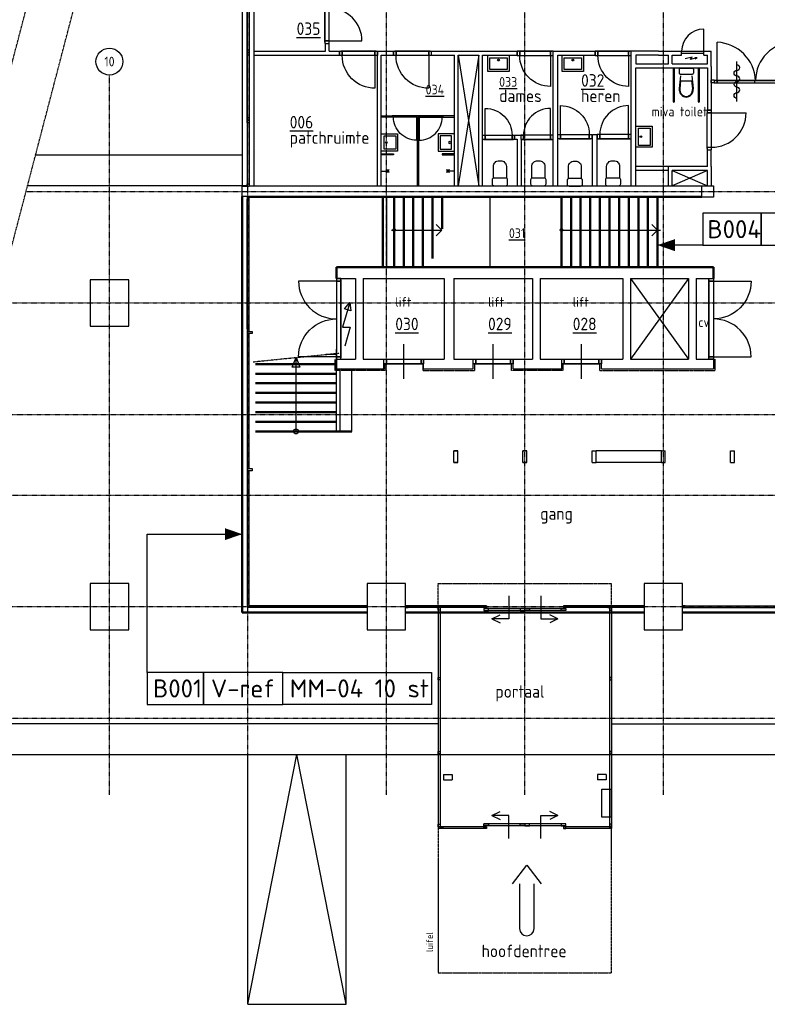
# Model space of a CAD drawing. Header units: millimetres. Extents: x 0 to 104973, y -355 to 67568.
# Tile 2 of 6: x 25079 to 44514, y 21631 to 47247. Entities that reach past the tile are written whole.
import ezdxf
from ezdxf.enums import TextEntityAlignment as Align

# ---------------------------------------------------------------- set-up
doc = ezdxf.new("R2010")
doc.units = ezdxf.units.MM
for name, pattern in [('B0301', [25, 12.5, -6.25, 0, -6.25]), ('B0401', [18.75, 12.5, -6.25]), ('B0701', [2.34375, 1.5625, -0.78125])]:
    doc.linetypes.add(name, pattern=pattern)
for name, color, linetype in [('AL$7A---_STRAMIEN', 8, 'B0301'), ('AL22----_BINNENWAND', 8, 'Continuous'), ('AL23----_VLOEREN', 8, 'Continuous'), ('AL24----_TRAPPEN', 8, 'Continuous'), ('AL28----_KONSTRUKTIE', 8, 'Continuous'), ('AL29----_BOVENBOUW', 8, 'B0401'), ('AL31----_BUITENKOZ', 8, 'Continuous'), ('AL32----_BINNENKOZ', 8, 'Continuous'), ('AL63----_LICHTINST', 8, 'Continuous'), ('AL65----_BEVEILIGING', 8, 'Continuous'), ('AL69----_GEBOUWINST', 8, 'Continuous'), ('AL74----_INRSANITAIR', 8, 'Continuous'), ('Asb-symbool', 7, 'Continuous'), ('AT$1A---_TEKST', 2, 'Continuous')]:
    doc.layers.add(name, color=color, linetype=linetype)
doc.styles.add('B-01', font='iso.shx', dxfattribs={"width": 0.9})

# ---------------------------------------------------------------- blocks, each defined once
blk = doc.blocks.new('AH321-5')
blk.add_line((33, 0), (850, 0))
blk.add_lwpolyline([(67, 114), (67, 864, -0.414214), (817, 114)], format="xyb")
for points in [[(0, 0), (0, 114), (0, 114), (0, 114), (67, 114), (67, 114), (67, 114), (67, 0)], [(817, 0), (817, 114), (817, 114), (817, 114), (884, 114), (884, 114), (884, 114), (884, 0)]]:
    blk.add_lwpolyline(points, close=True)
blk.add_lwpolyline([(67, 114), (817, 114), (817, 0), (67, 0), (67, 114)])
blk = doc.blocks.new('AH321B')
for p, q in [((517, -392.5), (517, 507.5)), ((33, 0), (1000, 0))]:
    blk.add_line(p, q)
for points in [[(0, 0), (0, 114), (0, 114), (0, 114), (67, 114), (67, 114), (67, 114), (67, 0)], [(967, 0), (967, 114), (967, 114), (967, 114), (1034, 114), (1034, 114), (1034, 114), (1034, 0)]]:
    blk.add_lwpolyline(points, close=True)
blk.add_lwpolyline([(67, 114), (967, 114), (967, 0), (67, 0), (67, 114)])
blk = doc.blocks.new('AH321')
blk.add_line((33, 0), (2066, 0))
for points in [[(67, 114), (67, 1097, -0.414214), (1050, 114)], [(2033, 114), (2033, 1097, 0.414214), (1050, 114)]]:
    blk.add_lwpolyline(points, format="xyb")
for points in [[(0, 0), (0, 114), (0, 114), (0, 114), (67, 114), (67, 114), (67, 114), (67, 0)], [(2033, 0), (2033, 114), (2033, 114), (2033, 114), (2100, 114), (2100, 114), (2100, 114), (2100, 0)]]:
    blk.add_lwpolyline(points, close=True)
blk.add_lwpolyline([(67, 114), (2033, 114), (2033, 0), (67, 0), (67, 114)])
blk = doc.blocks.new('AH321-1')
blk.add_line((33, 0), (900, 0))
blk.add_lwpolyline([(867, 114), (867, 914, 0.414214), (67, 114)], format="xyb")
for points in [[(0, 0), (0, 114), (0, 114), (0, 114), (67, 114), (67, 114), (67, 114), (67, 0)], [(867, 0), (867, 114), (867, 114), (867, 114), (934, 114), (934, 114), (934, 114), (934, 0)]]:
    blk.add_lwpolyline(points, close=True)
blk.add_lwpolyline([(67, 114), (867, 114), (867, 0), (67, 0), (67, 114)])
blk = doc.blocks.new('AH321-6')
blk.add_line((33, 0), (950, 0))
blk.add_lwpolyline([(67, 114), (67, 964, -0.414214), (917, 114)], format="xyb")
for points in [[(0, 0), (0, 114), (0, 114), (0, 114), (67, 114), (67, 114), (67, 114), (67, 0)], [(917, 0), (917, 114), (917, 114), (917, 114), (984, 114), (984, 114), (984, 114), (984, 0)]]:
    blk.add_lwpolyline(points, close=True)
blk.add_lwpolyline([(67, 114), (917, 114), (917, 0), (67, 0), (67, 114)])
blk = doc.blocks.new('AH74WT45')
for points in [[(225, 0), (225, -424), (-225, -424), (-225, 0)], [(-175, -72), (175, -72), (175, -374), (-175, -374)]]:
    blk.add_lwpolyline(points, close=True)
blk.add_circle((2, -130), 24.3)
blk = doc.blocks.new('AH74WCD')
blk.add_lwpolyline([(-200, -50, -0.414214), (-150, 0), (150, 0, -0.414214), (200, -50), (200, -150, -0.414214), (150, -200), (-150, -200, -0.414214), (-200, -150)], format="xyb", close=True)
blk.add_lwpolyline([(-168, -197), (-168, -502, 0.414214), (-18, -652), (18, -652, 0.414214), (168, -502), (168, -197)], format="xyb")
blk = doc.blocks.new('AH321-2')
blk.add_line((33, 0), (800, 0))
blk.add_lwpolyline([(67, 114), (67, 814, -0.414214), (767, 114)], format="xyb")
for points in [[(0, 0), (0, 114), (0, 114), (0, 114), (67, 114), (67, 114), (67, 114), (67, 0)], [(767, 0), (767, 114), (767, 114), (767, 114), (834, 114), (834, 114), (834, 114), (834, 0)]]:
    blk.add_lwpolyline(points, close=True)
blk.add_lwpolyline([(67, 114), (767, 114), (767, 0), (67, 0), (67, 114)])
blk = doc.blocks.new('AH74WT55')
for points in [[(-275, -424), (-275, 0), (275, 0), (275, -424)], [(225, -374), (-225, -374), (-225, -72), (225, -72)]]:
    blk.add_lwpolyline(points, close=True)
blk.add_circle((2, -130), 24.3)
blk = doc.blocks.new('AS65ZSDA')
blk.add_line((-0.43, 9.19), (-0.43, 19.62))
blk.add_lwpolyline([(-0.43, 10.06, 1), (-0.43, 11.51, -1), (-0.43, 12.96, 1), (-0.43, 14.4, -1), (-0.43, 15.85, 1), (-0.43, 17.3, -1), (-0.43, 18.75)], format="xyb")
blk = doc.blocks.new('W100016-_871429120740')
for points in [[(-275, -424), (-275, 0), (275, 0), (275, -424)], [(225, -374), (-225, -374), (-225, -72), (225, -72)]]:
    blk.add_lwpolyline(points, close=True)
blk.add_circle((2, -130), 24.3)
blk = doc.blocks.new('W100004-_871429120740')
for p, q in [((-335, -875), (-335, 15)), ((-315, 15), (-315, -875)), ((-160, 0), (160, 0)), ((315, -875), (315, 15)), ((335, 15), (335, -875)), ((-185, -25), (-185, -125)), ((-150, -200), (-185, -530)), ((-160, -150), (160, -150)), ((185, -530), (150, -200)), ((185, -25), (185, -125)), ((-149, -330), (-170, -531)), ((-149, -330), (149, -330)), ((170, -532), (149, -330))]:
    blk.add_line(p, q)
for centre, radius, start, end in [((-160, -25), 25, 89.9898, 179.9898), ((160, -25), 25, 359.9898, 89.9898), ((-160, -125), 25, 179.9898, 269.9898), ((160, -125), 25, 269.9898, 359.9898), ((76, -530), 261, 179.9898, 199.1939), ((76, -530), 246, 179.9898, 199.1939), ((39, -543), 222, 199.1939, 220.0506), ((39, -543), 207, 199.1939, 220.0506), ((15, -563), 191, 220.0506, 243.766), ((15, -563), 176, 220.0506, 243.766), ((0, -593), 156, 243.766, 269.9898), ((0, -593), 141, 243.766, 269.9898), ((0, -593), 141, 269.9898, 296.2137), ((0, -593), 156, 269.9898, 296.2137), ((-15, -563), 176, 296.2137, 319.929), ((-15, -563), 191, 296.2137, 319.929), ((-39, -543), 207, 319.929, 340.7858), ((-39, -543), 222, 319.929, 340.7858), ((-76, -530), 246, 340.7858, 359.9898), ((-76, -530), 261, 340.7858, 359.9898), ((-325, -875), 10, 179.9898, 359.9898), ((325, -875), 10, 179.9898, 359.9898)]:
    blk.add_arc(centre, radius, start, end)
blk = doc.blocks.new('S100022-_871429120630')
at = {"linetype": 'ByBlock'}
for q in [(1.3, 3.4), (2.6, 3)]:
    blk.add_line((2.6, 5.7), q, dxfattribs=at)
blk.add_lwpolyline([(2.6, 5.7), (0.7, -1.3), (-0.7, 1.3), (-2.6, -5.7)], dxfattribs=at)

msp = doc.modelspace()

# ---------------------------------------------------------------- linework, layer by layer
at = {"color": 90}
for points in [[(44353, 42214), (42835, 42214), (42835, 41382), (44353, 41382)], [(46409, 42214), (44353, 42214), (44353, 41382), (46409, 41382)]]:
    msp.add_lwpolyline(points, close=True, dxfattribs=at)
at = {"color": 10}
for points in [[(29860, 30266), (28396, 30266), (28396, 29434), (29860, 29434)], [(31916, 30266), (29860, 30266), (29860, 29434), (31916, 29434)], [(31916, 30266), (35785, 30266), (35785, 29434), (31916, 29434)]]:
    msp.add_lwpolyline(points, close=True, dxfattribs=at)
at = {"layer": 'AL$7A---_STRAMIEN'}
for p, q in [((31012, 27077), (31012, 66868)), ((34612, 27077), (34612, 66868)), ((38212, 27077), (38212, 66868)), ((41812, 27077), (41812, 66868)), ((27412, 27077), (27412, 45808)), ((25244, 42777), (76212, 42777)), ((24486, 39877), (76212, 39877)), ((23729, 36977), (76187, 36977)), ((23181, 34877), (76212, 34877)), ((22424, 31977), (76212, 31977)), ((21667, 29077), (76212, 29077))]:
    msp.add_line(p, q, dxfattribs=at)
at = {"layer": 'AL$7A---_STRAMIEN', "linetype": 'B0301'}
for p, q in [((18959, 23441), (25741, 49415)), ((20195, 23441), (26977, 49415))]:
    msp.add_line(p, q, dxfattribs=at)
at = {"layer": 'AL$7A---_STRAMIEN', "linetype": 'Continuous'}
msp.add_circle((27412, 46158), 350, dxfattribs=at)
at = {"layer": 'AL22----_BINNENWAND'}
for p, q in [((33027, 46427), (33027, 46627)), ((33027, 46627), (33127, 46627)), ((33127, 46427), (33127, 46627)), ((31162, 46427), (33027, 46427)), ((33127, 46427), (33396, 46427)), ((33396, 46427), (33396, 46327)), ((34380, 42927), (34380, 46427)), ((34380, 46427), (34795, 46427)), ((34795, 46427), (34795, 46327)), ((35779, 46427), (38010, 46427)), ((35779, 46427), (35779, 46327)), ((38010, 46327), (38010, 46427)), ((38944, 46427), (40043, 46427)), ((38944, 42927), (38944, 46427)), ((40043, 46327), (40043, 46427)), ((40977, 44262), (40977, 46427)), ((41689, 46427), (40977, 46427)), ((41689, 46427), (42287, 46427)), ((42287, 46327), (42287, 46427)), ((42862, 46327), (42862, 46427)), ((42862, 46427), (43057, 46427)), ((43057, 46027), (43057, 46427)), ((31162, 46327), (33396, 46327)), ((34480, 42927), (34480, 46327)), ((34480, 46327), (34795, 46327)), ((35779, 46327), (36380, 46327)), ((36380, 42927), (36380, 46327)), ((36480, 42927), (36480, 46327)), ((36480, 46327), (37012, 46327)), ((37012, 42927), (37012, 46327)), ((37112, 42927), (37112, 46327)), ((37112, 46327), (38010, 46327)), ((39069, 46327), (40043, 46327)), ((39069, 42927), (39069, 46327)), ((41096, 46327), (41096, 46098)), ((41689, 46327), (41096, 46327)), ((41689, 46327), (41942, 46327)), ((41942, 46098), (41942, 46327)), ((42042, 46098), (42042, 46327)), ((42042, 46327), (42287, 46327)), ((42862, 46327), (42957, 46327)), ((42957, 46098), (42957, 46327)), ((41096, 46098), (41942, 46098)), ((41096, 45999), (41942, 45999)), ((41096, 44262), (41096, 45998)), ((41942, 45998), (42957, 45998)), ((42042, 46098), (42957, 46098)), ((42957, 45998), (42957, 44894)), ((43057, 46027), (43057, 44894)), ((42957, 44894), (43057, 44894)), ((37946, 44241), (38178, 44241)), ((37946, 44141), (37946, 44241)), ((37946, 44141), (38012, 44141)), ((38012, 44141), (38012, 42927)), ((38112, 44141), (38112, 42927)), ((38112, 44141), (38178, 44141)), ((38178, 44141), (38178, 44241)), ((39969, 44262), (40093, 44262)), ((39969, 42927), (39969, 44262)), ((40093, 42927), (40093, 44262)), ((40977, 42927), (40977, 44262)), ((41096, 42927), (41096, 44262)), ((42957, 43427), (42957, 43860)), ((42957, 43860), (43057, 43860)), ((43057, 43427), (43057, 43860)), ((41942, 43427), (41096, 43427)), ((41942, 43327), (41096, 43327)), ((41942, 42927), (41942, 43427)), ((42957, 43427), (41942, 43427)), ((42042, 42927), (42042, 43327)), ((42957, 43327), (42042, 43327)), ((42957, 42927), (42957, 43327)), ((43057, 43427), (43057, 42927)), ((34622, 40812), (34622, 42637)), ((36367, 35727), (36367, 36027)), ((36367, 36027), (36467, 36027)), ((36467, 36027), (36367, 36027)), ((36467, 36027), (36367, 36027)), ((36467, 35727), (36467, 36027)), ((38162, 35727), (38162, 36027)), ((38162, 36027), (38262, 36027)), ((38262, 36027), (38162, 36027)), ((38262, 36027), (38162, 36027)), ((38262, 35727), (38262, 36027)), ((39962, 35727), (39962, 36027)), ((39962, 36027), (40062, 36027)), ((40062, 35727), (40062, 36027)), ((41762, 35727), (41762, 36027)), ((41762, 36027), (41862, 36027)), ((41862, 35727), (41862, 36027)), ((43559, 36027), (43659, 36027)), ((43559, 35727), (43559, 36027)), ((43559, 36027), (43659, 36027)), ((43659, 35727), (43659, 36027)), ((36367, 35727), (36467, 35727)), ((36467, 35727), (36367, 35727)), ((36467, 35727), (36367, 35727)), ((38162, 35727), (38262, 35727)), ((38262, 35727), (38162, 35727)), ((38262, 35727), (38162, 35727)), ((39962, 35727), (40062, 35727)), ((41762, 35727), (41862, 35727)), ((43559, 35727), (43659, 35727)), ((43559, 35727), (43659, 35727))]:
    msp.add_line(p, q, dxfattribs=at)
at = {"layer": 'AL23----_VLOEREN'}
for p, q in [((30972, 42927), (25283, 42927)), ((35962, 28927), (21627, 28927)), ((40462, 28927), (74362, 28927)), ((31012, 21631), (32287, 28127)), ((31012, 21631), (31012, 28127)), ((31012, 28127), (33562, 28127)), ((33562, 21631), (32287, 28127)), ((33562, 21631), (33562, 28127)), ((31012, 21631), (33562, 21631))]:
    msp.add_line(p, q, dxfattribs=at)
at = {"layer": 'AL23----_VLOEREN', "linetype": 'Continuous'}
for p, q in [((37887, 24764), (38262, 25251)), ((38262, 25251), (38637, 24764)), ((38074, 24764), (38074, 23601)), ((38449, 24764), (38449, 23601))]:
    msp.add_line(p, q, dxfattribs=at)
msp.add_arc((38262, 23601), 188, 180, 0, dxfattribs=at)
at = {"layer": 'AL24----_TRAPPEN'}
for p, q in [((37312, 40812), (37312, 42612)), ((34742, 41775), (34812, 41775)), ((34812, 41775), (36052, 41775)), ((39162, 41775), (41742, 41775)), ((32262, 36537), (32262, 38459)), ((33312, 38537), (33035, 38537)), ((33312, 36537), (33312, 38677)), ((33412, 36537), (33412, 38162)), ((33712, 36537), (33712, 38162))]:
    msp.add_line(p, q, dxfattribs=at)
at = {"layer": 'AL24----_TRAPPEN', "linetype": 'B0301', "ltscale": 0.5}
msp.add_line((31152, 38347), (33382, 38572), dxfattribs=at)
at = {"layer": 'AL24----_TRAPPEN'}
for points in [[(35903, 41626), (36052, 41775), (35903, 41923)], [(41513, 41626), (41662, 41775), (41513, 41923)]]:
    msp.add_lwpolyline(points, dxfattribs=at)
msp.add_lwpolyline([(32262, 38459), (32365, 38209), (32158, 38209)], close=True, dxfattribs=at)
for centre, radius in [((34812, 41775), 34.6), ((39162, 41775), 34.6), ((32262, 36537), 65)]:
    msp.add_circle(centre, radius, dxfattribs=at)
at = {"layer": 'AL28----_KONSTRUKTIE'}
for p, q in [((30862, 42647), (30862, 42907)), ((31042, 42907), (30862, 42907)), ((31042, 42927), (31042, 42907)), ((42812, 42917), (31042, 42917)), ((31042, 42647), (30862, 42647)), ((31042, 42647), (31042, 42627)), ((33312, 40512), (33812, 40512)), ((33812, 40512), (33812, 38412)), ((34012, 40512), (36112, 40512)), ((34012, 40512), (34012, 38412)), ((36112, 40512), (36112, 38412)), ((36362, 40512), (38412, 40512)), ((36362, 40512), (36362, 38412)), ((38412, 40512), (38412, 38412)), ((38612, 40512), (40762, 40512)), ((38612, 40512), (38612, 38412)), ((40762, 40512), (40762, 38412)), ((40962, 40512), (40962, 38412)), ((40962, 40512), (42462, 40512)), ((42462, 40512), (42462, 38412)), ((42662, 40512), (42662, 38412)), ((42662, 40512), (43112, 40512)), ((33312, 38412), (33312, 38162)), ((33312, 38412), (33812, 38412)), ((34012, 38412), (34545, 38412)), ((34545, 38162), (34545, 38412)), ((35579, 38162), (35579, 38412)), ((35579, 38412), (36112, 38412)), ((36362, 38412), (36870, 38412)), ((36870, 38162), (36870, 38412)), ((37904, 38162), (37904, 38412)), ((37904, 38412), (38412, 38412)), ((38612, 38412), (39170, 38412)), ((39170, 38162), (39170, 38412)), ((40204, 38162), (40204, 38412)), ((40204, 38412), (40762, 38412)), ((40962, 38412), (42462, 38412)), ((42662, 38412), (43112, 38412)), ((43112, 38412), (43112, 38162)), ((33312, 38162), (34545, 38162)), ((35579, 38162), (36870, 38162)), ((37904, 38162), (39170, 38162)), ((40204, 38162), (43112, 38162))]:
    msp.add_line(p, q, dxfattribs=at)
at = {"layer": 'AL28----_KONSTRUKTIE', "linetype": 'B0701'}
for p, q in [((33284, 38122), (33284, 38408)), ((34580, 38122), (34580, 38298)), ((35564, 38122), (35564, 38298)), ((36910, 38122), (36910, 38298)), ((37864, 38122), (37864, 38298)), ((39210, 38122), (39210, 38298)), ((40164, 38122), (40164, 38298)), ((43152, 38412), (43152, 38122)), ((34580, 38122), (33284, 38122)), ((35564, 38122), (36910, 38122)), ((39210, 38122), (37864, 38122)), ((40164, 38122), (43152, 38122))]:
    msp.add_line(p, q, dxfattribs=at)
at = {"layer": 'AL28----_KONSTRUKTIE'}
for points in [[(43112, 42627), (42812, 42627), (42812, 42927), (43112, 42927)], [(26912, 39277), (27912, 39277), (27912, 40477), (26912, 40477)], [(26912, 31377), (27912, 31377), (27912, 32577), (26912, 32577)], [(34112, 31377), (35112, 31377), (35112, 32577), (34112, 32577)], [(41312, 31377), (42312, 31377), (42312, 32577), (41312, 32577)]]:
    msp.add_lwpolyline(points, close=True, dxfattribs=at)
at = {"layer": 'AL29----_BOVENBOUW'}
for p, q in [((25492, 43727), (30862, 43727)), ((21419, 28127), (75187, 28127))]:
    msp.add_line(p, q, dxfattribs=at)
at = {"layer": 'AL31----_BUITENKOZ', "linetype": 'Continuous'}
for p, q in [((30862, 47997), (30862, 42945)), ((31162, 48027), (31162, 42927)), ((37797, 32257), (37797, 31662)), ((38627, 32257), (38627, 31662)), ((37357, 31662), (37567, 31767)), ((39067, 31662), (38857, 31767)), ((37357, 31662), (37567, 31557)), ((37797, 31662), (37357, 31662)), ((38627, 31662), (39067, 31662)), ((39067, 31662), (38857, 31557)), ((37357, 26543), (37567, 26648)), ((39067, 26543), (38857, 26648)), ((37797, 26543), (37357, 26543)), ((37357, 26543), (37567, 26438)), ((37797, 25948), (37797, 26543)), ((38627, 25948), (38627, 26543)), ((38627, 26543), (39067, 26543)), ((39067, 26543), (38857, 26438))]:
    msp.add_line(p, q, dxfattribs=at)
at = {"layer": 'AL31----_BUITENKOZ'}
for p, q in [((30992, 44665), (30992, 48047)), ((31042, 48047), (31042, 44665)), ((31042, 44598), (31042, 42974)), ((30992, 39206), (30992, 42580)), ((31042, 39206), (31042, 42580)), ((30992, 39012), (30992, 35638)), ((31042, 35638), (31042, 39012)), ((30992, 35444), (30992, 31952)), ((31042, 32002), (31042, 35444)), ((34112, 31952), (30992, 31952)), ((34112, 32002), (31042, 32002)), ((37212, 32002), (35112, 32002)), ((37212, 31952), (35112, 31952)), ((35962, 31952), (35962, 26202)), ((36012, 31952), (36012, 26202)), ((39279, 31927), (37145, 31927)), ((39279, 31877), (37145, 31877)), ((41312, 32002), (39212, 32002)), ((41312, 31952), (39212, 31952)), ((40412, 31937), (40412, 26202)), ((40462, 31937), (40462, 26202)), ((42312, 32002), (48512, 32002)), ((42312, 31952), (48512, 31952)), ((36097, 27607), (36322, 27607)), ((36097, 27607), (36097, 27472)), ((36097, 27472), (36322, 27472)), ((36322, 27607), (36322, 27472)), ((40327, 27607), (40102, 27607)), ((40102, 27607), (40102, 27472)), ((40327, 27472), (40102, 27472)), ((40327, 27607), (40327, 27472)), ((37212, 26252), (35962, 26252)), ((37212, 26202), (35962, 26202)), ((39279, 26327), (37145, 26327)), ((39279, 26277), (37145, 26277)), ((40462, 26252), (39212, 26252)), ((40462, 26202), (39212, 26202))]:
    msp.add_line(p, q, dxfattribs=at)
at = {"layer": 'AL31----_BUITENKOZ', "linetype": 'B0701'}
for p, q in [((35962, 32577), (40462, 32577)), ((35962, 32002), (35962, 32577)), ((40462, 32002), (40462, 32577)), ((35962, 26202), (35962, 22452)), ((40462, 22452), (40462, 26202)), ((35962, 22452), (40462, 22452))]:
    msp.add_line(p, q, dxfattribs=at)
at = {"layer": 'AL31----_BUITENKOZ'}
for points in [[(30992, 46461), (31042, 46461), (31042, 46461), (31042, 46461), (31042, 46394), (31042, 46394), (31042, 46394), (30992, 46394)], [(30992, 46394), (31042, 46394), (31042, 46394), (31042, 46394), (31042, 46327), (31042, 46327), (31042, 46327), (30992, 46327)], [(30992, 44699), (31042, 44699), (31042, 44699), (31042, 44699), (31042, 44632), (31042, 44632), (31042, 44632), (30992, 44632)], [(30992, 44632), (31042, 44632), (31042, 44632), (31042, 44632), (31042, 44565), (31042, 44565), (31042, 44565), (30992, 44565)], [(30992, 42974), (31042, 42974), (31042, 42974), (31042, 42974), (31042, 42907), (31042, 42907), (31042, 42907), (30992, 42907)], [(30992, 42580), (31042, 42580), (31042, 42580), (31042, 42580), (31042, 42647), (31042, 42647), (31042, 42647), (30992, 42647)], [(30992, 39139), (31042, 39139), (31042, 39139), (31042, 39139), (31042, 39206), (31042, 39206), (31042, 39206), (30992, 39206)], [(30992, 39012), (31042, 39012), (31042, 39012), (31042, 39012), (31042, 39079), (31042, 39079), (31042, 39079), (30992, 39079)], [(31002, 39079), (31002, 39139), (31122, 39139), (31122, 39079)], [(30992, 38014), (31042, 38014), (31042, 38014), (31042, 38014), (31042, 38081), (31042, 38081), (31042, 38081), (30992, 38081)], [(30992, 35571), (31042, 35571), (31042, 35571), (31042, 35571), (31042, 35638), (31042, 35638), (31042, 35638), (30992, 35638)], [(30992, 35444), (31042, 35444), (31042, 35444), (31042, 35444), (31042, 35511), (31042, 35511), (31042, 35511), (30992, 35511)], [(31002, 35511), (31002, 35571), (31122, 35571), (31122, 35511)], [(30992, 32002), (31042, 32002), (31042, 32002), (31042, 32002), (31042, 32069), (31042, 32069), (31042, 32069), (30992, 32069)], [(31109, 31952), (31042, 31952), (31042, 32002), (31109, 32002)], [(34112, 31952), (34045, 31952), (34045, 32002), (34112, 32002)], [(35112, 31952), (35179, 31952), (35179, 32002), (35112, 32002)], [(35920, 31952), (35987, 31952), (35987, 32002), (35920, 32002)], [(35962, 31885), (35962, 31952), (36012, 31952), (36012, 31885)], [(36054, 31952), (35987, 31952), (35987, 32002), (36054, 32002)], [(37212, 31952), (37145, 31952), (37145, 32002), (37212, 32002)], [(37265, 31927), (37145, 31927), (37145, 31877), (37265, 31877)], [(38212, 31927), (38092, 31927), (38092, 31877), (38212, 31877)], [(38212, 31927), (38332, 31927), (38332, 31877), (38212, 31877)], [(39159, 31927), (39279, 31927), (39279, 31877), (39159, 31877)], [(39212, 31952), (39279, 31952), (39279, 32002), (39212, 32002)], [(40370, 31952), (40437, 31952), (40437, 32002), (40370, 32002)], [(40462, 31885), (40462, 31952), (40412, 31952), (40412, 31885)], [(40504, 31952), (40437, 31952), (40437, 32002), (40504, 32002)], [(41312, 31952), (41245, 31952), (41245, 32002), (41312, 32002)], [(42312, 31952), (42379, 31952), (42379, 32002), (42312, 32002)], [(35962, 30070), (35962, 30137), (36012, 30137), (36012, 30070)], [(40462, 30070), (40462, 30137), (40412, 30137), (40412, 30070)], [(35962, 28145), (35962, 28212), (36012, 28212), (36012, 28145)], [(40462, 28145), (40462, 28212), (40412, 28212), (40412, 28145)], [(40209, 26504), (40209, 27229), (40459, 27229), (40459, 26504)], [(35962, 26252), (35962, 26319), (36012, 26319), (36012, 26252)], [(36079, 26202), (36012, 26202), (36012, 26252), (36079, 26252)], [(37265, 26277), (37145, 26277), (37145, 26327), (37265, 26327)], [(37212, 26202), (37145, 26202), (37145, 26252), (37212, 26252)], [(38212, 26277), (38092, 26277), (38092, 26327), (38212, 26327)], [(38212, 26277), (38332, 26277), (38332, 26327), (38212, 26327)], [(39159, 26277), (39279, 26277), (39279, 26327), (39159, 26327)], [(39212, 26202), (39279, 26202), (39279, 26252), (39212, 26252)], [(40462, 26252), (40462, 26319), (40412, 26319), (40412, 26252)]]:
    msp.add_lwpolyline(points, close=True, dxfattribs=at)
msp.add_lwpolyline([(30992, 44598), (30992, 42974)], dxfattribs=at)
at = {"layer": 'AL32----_BINNENKOZ'}
for p, q in [((42862, 46427), (42862, 47002)), ((43214, 45665), (43214, 46660)), ((42287, 46427), (42862, 46427)), ((42287, 46377), (42862, 46377)), ((43167, 45665), (45250, 45665)), ((44187, 45605), (44187, 45665)), ((43064, 44894), (42950, 44894)), ((42950, 44894), (42950, 44827)), ((43064, 44827), (43064, 44894)), ((35430, 44743), (34763, 44743)), ((35415, 44713), (35415, 42917)), ((35429, 44743), (36096, 44743)), ((35445, 44713), (35445, 42917)), ((43064, 44827), (42950, 44827)), ((42950, 44827), (43064, 44827)), ((42950, 43893), (42950, 44827)), ((43064, 43927), (43064, 44827)), ((43064, 44827), (43964, 44827)), ((43064, 44827), (43064, 44827)), ((43064, 44827), (43064, 44827)), ((42950, 43927), (42950, 43860)), ((42950, 43927), (43064, 43927)), ((42950, 43860), (43064, 43860)), ((43064, 43860), (43064, 43927))]:
    msp.add_line(p, q, dxfattribs=at)
at = {"layer": 'AL32----_BINNENKOZ', "linetype": 'Continuous'}
for p, q in [((41762, 36027), (40062, 36027)), ((41762, 35727), (40062, 35727))]:
    msp.add_line(p, q, dxfattribs=at)
at = {"layer": 'AL32----_BINNENKOZ'}
for points in [[(43134, 45605), (43057, 45605), (43057, 45682), (43134, 45682)], [(43134, 45665), (43134, 45605), (43134, 45605), (43134, 45605), (43214, 45605), (43214, 45605), (43214, 45605), (43214, 45665)], [(34796, 44743), (34796, 44713), (34796, 44713), (34796, 44713), (34480, 44713), (34480, 44713), (34480, 44713), (34480, 44743)], [(35396, 44743), (35396, 44713), (35396, 44713), (35396, 44713), (35463, 44713), (35463, 44713), (35463, 44713), (35463, 44743)], [(36063, 44743), (36063, 44713), (36063, 44713), (36063, 44713), (36380, 44713), (36380, 44713), (36380, 44713), (36380, 44743)], [(34796, 43758), (34796, 43728), (34796, 43728), (34796, 43728), (34480, 43728), (34480, 43728), (34480, 43728), (34480, 43758)], [(36063, 43758), (36063, 43728), (36063, 43728), (36063, 43728), (36380, 43728), (36380, 43728), (36380, 43728), (36380, 43758)]]:
    msp.add_lwpolyline(points, close=True, dxfattribs=at)
for points in [[(43214, 45605), (45204, 45605), (45204, 45665), (43214, 45665), (43214, 45605)], [(35396, 44713), (34796, 44713), (34796, 44743), (35396, 44743), (35396, 44713)], [(35463, 44713), (36063, 44713), (36063, 44743), (35463, 44743), (35463, 44713)]]:
    msp.add_lwpolyline(points, dxfattribs=at)
for points in [[(35396, 44713), (35396, 44113, -0.414214), (34796, 44713)], [(35463, 44713), (35463, 44113, 0.414214), (36063, 44713)]]:
    msp.add_lwpolyline(points, format="xyb", dxfattribs=at)
for centre, radius, start, end in [((42862, 46427), 575, 90, 180), ((43165, 45616), 1045, 2.6939, 87.3061), ((45204, 45665), 995, 90, 180), ((43064, 44827), 900, 270, 0)]:
    msp.add_arc(centre, radius, start, end, dxfattribs=at)
at = {"layer": 'AL69----_GEBOUWINST'}
for p, q in [((37012, 46327), (36480, 42927)), ((36480, 46327), (37012, 42927)), ((42042, 43327), (42957, 42927)), ((42957, 43327), (42042, 42927)), ((42462, 40512), (40962, 38412)), ((40962, 40512), (42462, 38412)), ((33659, 39890), (33472, 39247)), ((33472, 39247), (33670, 39247)), ((33670, 39247), (33528, 38756))]:
    msp.add_line(p, q, dxfattribs=at)
msp.add_lwpolyline([(33659, 39890), (33683, 39675), (33523, 39721)], close=True, dxfattribs=at)
at = {"layer": 'AL74----_INRSANITAIR'}
for p, q in [((34480, 43310), (34684, 43310)), ((34684, 43270), (34604, 43350)), ((34604, 43270), (34684, 43350)), ((34644, 43270), (34644, 43350)), ((36255, 43270), (36175, 43350)), ((36175, 43270), (36255, 43350)), ((36380, 43310), (36175, 43310)), ((36215, 43270), (36215, 43350))]:
    msp.add_line(p, q, dxfattribs=at)
at = {"layer": 'Asb-symbool', "color": 10, "linetype": 'Continuous', "lineweight": 50}
for p, q in [((30862, 31827), (30862, 42647)), ((30862, 31827), (34112, 31827)), ((35112, 31827), (41312, 31827)), ((42312, 31827), (48512, 31827))]:
    msp.add_line(p, q, dxfattribs=at)
at = {"layer": 'Asb-symbool', "color": 90, "lineweight": 50}
for p, q in [((42812, 42637), (31042, 42637)), ((34522, 40812), (34522, 42637)), ((34812, 40812), (34812, 42612)), ((35062, 40812), (35062, 42612)), ((35312, 40812), (35312, 42612)), ((35562, 40812), (35562, 42612)), ((35812, 41034), (35812, 42612)), ((36062, 41806), (36062, 42612)), ((39162, 40812), (39162, 42612)), ((39412, 40812), (39412, 42612)), ((39662, 40812), (39662, 42612)), ((39912, 40812), (39912, 42612)), ((40162, 40812), (40162, 42612)), ((40412, 40812), (40412, 42612)), ((40662, 40812), (40662, 42612)), ((40912, 40812), (40912, 42612)), ((41162, 40812), (41162, 42612)), ((41412, 40812), (41412, 42612)), ((41662, 40812), (41662, 42612)), ((33312, 40812), (43112, 40812)), ((33312, 40812), (33312, 40512)), ((43112, 40812), (43112, 40512)), ((33312, 38287), (31212, 38287)), ((33312, 38037), (31212, 38037)), ((33312, 37787), (31212, 37787)), ((33312, 37537), (31212, 37537)), ((33312, 37287), (31212, 37287)), ((33312, 37037), (31212, 37037)), ((33312, 36787), (31212, 36787)), ((33712, 36537), (31212, 36537))]:
    msp.add_line(p, q, dxfattribs=at)
at = {"layer": 'Asb-symbool', "color": 90}
msp.add_line((42835, 41382), (41662, 41382), dxfattribs=at)
at = {"layer": 'Asb-symbool', "color": 10}
for p, q in [((28396, 33863), (30862, 33863)), ((28396, 30266), (28396, 33863))]:
    msp.add_line(p, q, dxfattribs=at)
at = {"layer": 'Asb-symbool', "color": 90}
msp.add_lwpolyline([(41662, 41382, 0, 312, 0), (42112, 41382, 312, 312, 0)], format="xyseb", dxfattribs=at)
at = {"layer": 'Asb-symbool', "color": 10}
msp.add_lwpolyline([(30862, 33863, 0, 312, 0), (30412, 33863, 312, 312, 0)], format="xyseb", dxfattribs=at)

# ---------------------------------------------------------------- block references
at = {"layer": 'AL32----_BINNENKOZ', "xscale": -1}
for name, p, rotation in [('AH321-6', (33013, 46627), 270), ('AH321-1', (38010, 46427), 180), ('AH321-1', (40043, 46427), 180), ('AH321', (33426, 40512), 90)]:
    msp.add_blockref(name, p, dxfattribs=dict(at, rotation=rotation))
at = {"layer": 'AL32----_BINNENKOZ'}
for name, p, rotation in [('AH321-6', (34380, 46427), 180), ('AH321-6', (35779, 46427), 180), ('AH321', (42998, 40512), 270)]:
    msp.add_blockref(name, p, dxfattribs=dict(at, rotation=rotation))
for name, p in [('AH321-2', (37112, 44127)), ('AH321-5', (39069, 44148)), ('AH321B', (34545, 38298)), ('AH321B', (36870, 38298)), ('AH321B', (39170, 38298))]:
    msp.add_blockref(name, p, dxfattribs=at)
at = {"layer": 'AL32----_BINNENKOZ', "xscale": -1}
for name, p in [('AH321-2', (38944, 44127)), ('AH321-5', (40977, 44148))]:
    msp.add_blockref(name, p, dxfattribs=at)
at = {"layer": 'AL63----_LICHTINST', "xscale": 25.00000000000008, "yscale": 25.00000000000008, "zscale": 25.00000000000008, "rotation": 299.9999999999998}
msp.add_blockref('S100022-_871429120630', (42539, 46242), dxfattribs=at)
at = {"layer": 'AL65----_BEVEILIGING', "xscale": -100, "yscale": 100, "zscale": 100}
msp.add_blockref('AS65ZSDA', (43681, 44197), dxfattribs=at)
at = {"layer": 'AL74----_INRSANITAIR'}
for name, p in [('AH74WT55', (39460, 46327)), ('W100004-_871429120740', (42407, 45983))]:
    msp.add_blockref(name, p, dxfattribs=at)
at = {"layer": 'AL74----_INRSANITAIR', "rotation": 90}
for name, p in [('W100016-_871429120740', (41096, 44202)), ('AH74WT45', (34480, 44052))]:
    msp.add_blockref(name, p, dxfattribs=at)
at = {"layer": 'AL74----_INRSANITAIR', "xscale": -1}
for name, p, rotation in [('AH74WT45', (36380, 44052), 270), ('AH74WCD', (37562, 42927), 180), ('AH74WCD', (38562, 42927), 180), ('AH74WCD', (39511, 42917), 180), ('AH74WCD', (40506, 42927), 180)]:
    msp.add_blockref(name, p, dxfattribs=dict(at, rotation=rotation))
at = {"layer": 'AT$1A---_TEKST'}
msp.add_blockref('AH74WT55', (37525, 46327), dxfattribs=at)

# ---------------------------------------------------------------- texts
at = {"layer": 'AL$7A---_STRAMIEN', "style": 'B-01'}
msp.add_text('10', height=250, dxfattribs=at).set_placement((27412, 46158), align=Align.MIDDLE)
at = {"layer": 'Asb-symbool', "color": 90, "insert": (42954, 42032), "char_height": 468.75, "width": 488.73, "attachment_point": 1}
msp.add_mtext('{\\fISOCPEUR|b0|i0|c0|p34;B004}', dxfattribs=at)
at = {"layer": 'Asb-symbool', "color": 10, "char_height": 468.75, "attachment_point": 1}
for s, insert, width in [('{\\fISOCPEUR|b0|i0|c0|p34;B001}', (28542, 30084), 488.73), ('{\\fISOCPEUR|b0|i0|c0|p34;V-ref}', (30052, 30084), 488.73), ('{\\fISOCPEUR|b0|i0|c0|p34;MM-04 10 st}', (32101, 30084), 4158.53)]:
    msp.add_mtext(s, dxfattribs=dict(at, insert=insert, width=width))
at = {"layer": 'AT$1A---_TEKST', "style": 'B-01'}
for s, height, p in [('%%u035', 325, (32278, 46850)), ('%%u033', 250, (37543, 45504)), ('%%u032', 325, (39673, 45504)), ('%%u034', 250, (35632, 45304)), ('dames', 325, (37543, 45104)), ('heren', 325, (39673, 45104)), ('miva toilet', 250, (41507, 44731)), ('%%u006', 325, (32098, 44419)), ('patchruimte', 325, (32098, 44019)), ('%%u031', 250, (37797, 41569)), ('lift', 250, (34843, 39779)), ('lift', 250, (37255, 39779)), ('lift', 250, (39456, 39779)), ('%%u030', 325, (34843, 39169)), ('%%u029', 325, (37255, 39169)), ('%%u028', 325, (39456, 39169)), ('cv ', 250, (42722, 39251)), ('gang', 325, (38611, 34237)), ('portaal ', 325, (37445, 29608)), ('hoofdentree', 325, (37087, 22857))]:
    msp.add_text(s, height=height, dxfattribs=at).set_placement(p)
msp.add_text('luifel', height=180, rotation=90, dxfattribs=at).set_placement((35826, 22993))

doc.saveas('drawing.dxf')
